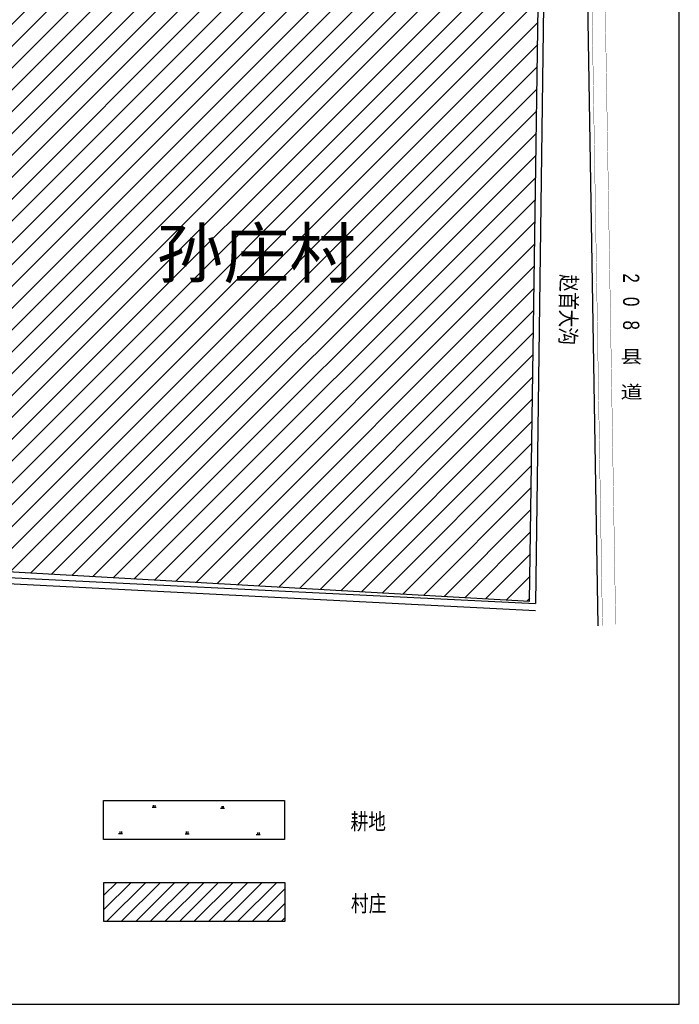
# Model space of a CAD drawing. Extents: x 456755 to 458049, y 3845626 to 3853218.
# Tile 26 of 80: x 457642 to 458049, y 3847545 to 3848152. Entities that reach past the tile are written whole.
import ezdxf
from ezdxf.enums import TextEntityAlignment as Align

# ---------------------------------------------------------------- set-up
doc = ezdxf.new("R2010")
doc.units = 0
doc.linetypes.add('X3', pattern=[5, 4, -1])
doc.layers.get('0').update_dxf_attribs({"linetype": 'CONTINUOUS'})
for name, color, linetype in [('DLSS', 4, 'CONTINUOUS'), ('DMTZ', 3, 'CONTINUOUS'), ('JMD', 6, 'CONTINUOUS'), ('SXSS', 5, 'CONTINUOUS'), ('ZBTZ', 3, 'CONTINUOUS')]:
    doc.layers.add(name, color=color, linetype=linetype)
doc.styles.add('仿宋体', font='仿宋_GB2312.ttf', dxfattribs={"width": 0.8})
doc.styles.add('黑体', font='simhei.ttf')
doc.linetypes.add('10411', pattern='A,2,[150,AAA.SHX,S=1,R=0,X=0,Y=1],2,[151,AAA.SHX,S=1,R=0,X=0,Y=3],1e-11', length=4)
doc.linetypes.add('8352', pattern='A,1.5,[145,AAA.SHX,S=1,R=0,X=0,Y=1],1.5,-1,3,-1', length=8)

# ---------------------------------------------------------------- blocks, each defined once
blk = doc.blocks.new('gc119')
for p, q in [((-1.25, 0), (1.25, 0)), ((-0.5, 1.3), (-0.5, 0)), ((0.5, 1.3), (0.5, 0))]:
    blk.add_line(p, q)

msp = doc.modelspace()

# ---------------------------------------------------------------- hatches: boundary and pattern name
at = {"layer": 'JMD', "linetype": 'Continuous'}
h = msp.add_hatch(dxfattribs=at)
h.set_pattern_fill('ANSI31', color=256, scale=3, style=0)
h.set_pattern_definition([(45, (6992.2445, 1256.862), (-6.73519209, 6.73519209), [])])
h.paths.add_polyline_path([(457961.8, 3848160.37), (457903.05, 3848166.62), (457871.83, 3848174.98), (457801.69, 3848183.2), (457627.63, 3848210.28), (457621.45, 3848179.53), (457577.28, 3848183.45), (457559.03, 3848047.81), (457628.49, 3848036.36), (457627.29, 3848020.99), (457606.14, 3848024.08), (457560.23, 3848031.45), (457540.66, 3847921.53), (457536.58, 3847894.29), (457552.85, 3847891.8), (457550, 3847869.83), (457559.7, 3847868.61), (457559.54, 3847866.93), (457554.66, 3847815.91), (457956.48, 3847793.26)])
h.paths.add_polyline_path([(457713.15, 3847978.72), (457862.47, 3847978.72), (457862.47, 3848038.38), (457713.15, 3848038.38)], flags=24)
h = msp.add_hatch(dxfattribs=at)
h.set_pattern_fill('ANSI31', color=256, scale=2, style=0)
h.set_pattern_definition([(45, (46.084, -4006.8574), (-4.490128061, 4.490128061), [])])
h.paths.add_polyline_path([(457805.51, 3847619.89), (457693.91, 3847619.89), (457693.91, 3847595.68), (457805.51, 3847595.68)])

# ---------------------------------------------------------------- linework, layer by layer
at = {"linetype": 'Continuous'}
msp.add_lwpolyline([(456860.79, 3847544.64), (458048.79, 3847544.64), (458048.79, 3849224.64), (456860.79, 3849224.64)], close=True, dxfattribs=at)
at = {"linetype": 'Continuous', "elevation": -37.75}
msp.add_lwpolyline([(457693.68, 3847670.45), (457805.28, 3847670.45), (457805.28, 3847646.25), (457693.68, 3847646.25)], close=True, dxfattribs=at)
at = {"layer": 'DLSS', "linetype": 'Continuous', "const_width": 0.2, "elevation": -37.75, "flags": 128}
for points in [[(458009.54, 3847778.72), (457994.52, 3848667.76), (457990.46, 3848858.32), (457989.5, 3848903.51)], [(458001.4, 3847778.29), (457986.36, 3848667.6), (457982.47, 3848850.61), (457977.01, 3848850.92)]]:
    msp.add_lwpolyline(points, dxfattribs=at)
at = {"layer": 'DMTZ', "color": 5, "linetype": '10411', "flags": 128}
for points, elevation in [([(457964.55, 3848165.55), (457965.02, 3848163.02), (457965.11, 3848160.78), (457960.1, 3847791.99)], 1.11), ([(457998.7, 3847778.15), (457992.46, 3848163.8)], -37.75)]:
    msp.add_lwpolyline(points, dxfattribs=dict(at, elevation=elevation))
at = {"layer": 'JMD', "linetype": 'Continuous', "flags": 128}
for points, elevation in [([(457956.48, 3847793.26), (457961.8, 3848160.37), (457903.05, 3848166.62), (457871.83, 3848174.98), (457801.69, 3848183.2), (457627.63, 3848210.28), (457621.45, 3848179.53), (457577.28, 3848183.45), (457559.03, 3848047.81), (457628.49, 3848036.36)], -37.75), ([(457956.48, 3847793.26), (457554.66, 3847815.91), (457559.54, 3847866.93), (457559.7, 3847868.61), (457550, 3847869.83), (457552.85, 3847891.8), (457536.58, 3847894.29), (457540.66, 3847921.53), (457560.23, 3848031.45), (457606.14, 3848024.08)], 1.61)]:
    msp.add_lwpolyline(points, dxfattribs=dict(at, elevation=elevation))
at = {"layer": 'JMD', "linetype": 'Continuous', "elevation": -37.75, "flags": 128}
msp.add_lwpolyline([(457693.91, 3847619.89), (457805.51, 3847619.89), (457805.51, 3847595.68), (457693.91, 3847595.68)], close=True, dxfattribs=at)
at = {"layer": 'SXSS', "linetype": 'Continuous', "flags": 128}
for points, elevation in [([(456913.91, 3847841.95), (456916.53, 3847841.76), (456984.85, 3847837.62), (457057.21, 3847834.34), (457238.84, 3847825.71), (457307.19, 3847823.01), (457389.86, 3847819.13), (457551.31, 3847812.08), (457960.1, 3847791.99)], 2.3), ([(456913.62, 3847837.39), (456985.38, 3847833.64), (457056.28, 3847830.67), (457238.25, 3847822.61), (457389.69, 3847815.6), (457545.71, 3847808.78), (457960.04, 3847787.56)], 1.45)]:
    msp.add_lwpolyline(points, dxfattribs=dict(at, elevation=elevation))

# ---------------------------------------------------------------- block references
at = {"layer": 'ZBTZ', "linetype": 'Continuous'}
for p in [(457724.85, 3847666.24, -37.75), (457767.03, 3847665.58, -37.75), (457704.15, 3847650.04, -37.75), (457745.19, 3847649.89, -37.75), (457789.04, 3847649.38, -37.75)]:
    msp.add_blockref('gc119', p, dxfattribs=at)

# ---------------------------------------------------------------- texts
at = {"color": 4, "linetype": 'Continuous', "insert": (458024.11, 3847995.61), "char_height": 10, "attachment_point": 1, "rotation": 270, "style": '仿宋体'}
msp.add_mtext('{\\f@PMingLiU-ExtB|b0|i0|c0|p18;2\\f@PMingLiU-ExtB|b0|i0|c134|p18;   \\f@PMingLiU-ExtB|b0|i0|c0|p18;0\\f@PMingLiU-ExtB|b0|i0|c134|p18;   \\f@PMingLiU-ExtB|b0|i0|c0|p18;8} {\\f@FangSong_GB2312|b0|i0|c134|p49; 县  道}', dxfattribs=at)
at = {"layer": 'DLSS', "color": 7, "linetype": 'X3', "style": '仿宋体', "width": 0.8}
for s, p in [('耕地', (457846.02, 3847652.38, -37.75)), ('村庄', (457846.25, 3847601.81, -37.75))]:
    msp.add_text(s, height=10, dxfattribs=at).set_placement(p)
at = {"layer": 'JMD', "linetype": 'Continuous', "style": '黑体'}
msp.add_text('孙庄村', height=30, dxfattribs=at).set_placement((457787.81, 3848008.55, -37.75), align=Align.MIDDLE)
at = {"layer": 'SXSS', "linetype": '8352', "style": '仿宋体', "width": 0.8}
msp.add_text('赵首大沟', height=10, rotation=269.20161, dxfattribs=at).set_placement((457975.74, 3847995.11, -37.75))

doc.saveas('drawing.dxf')
